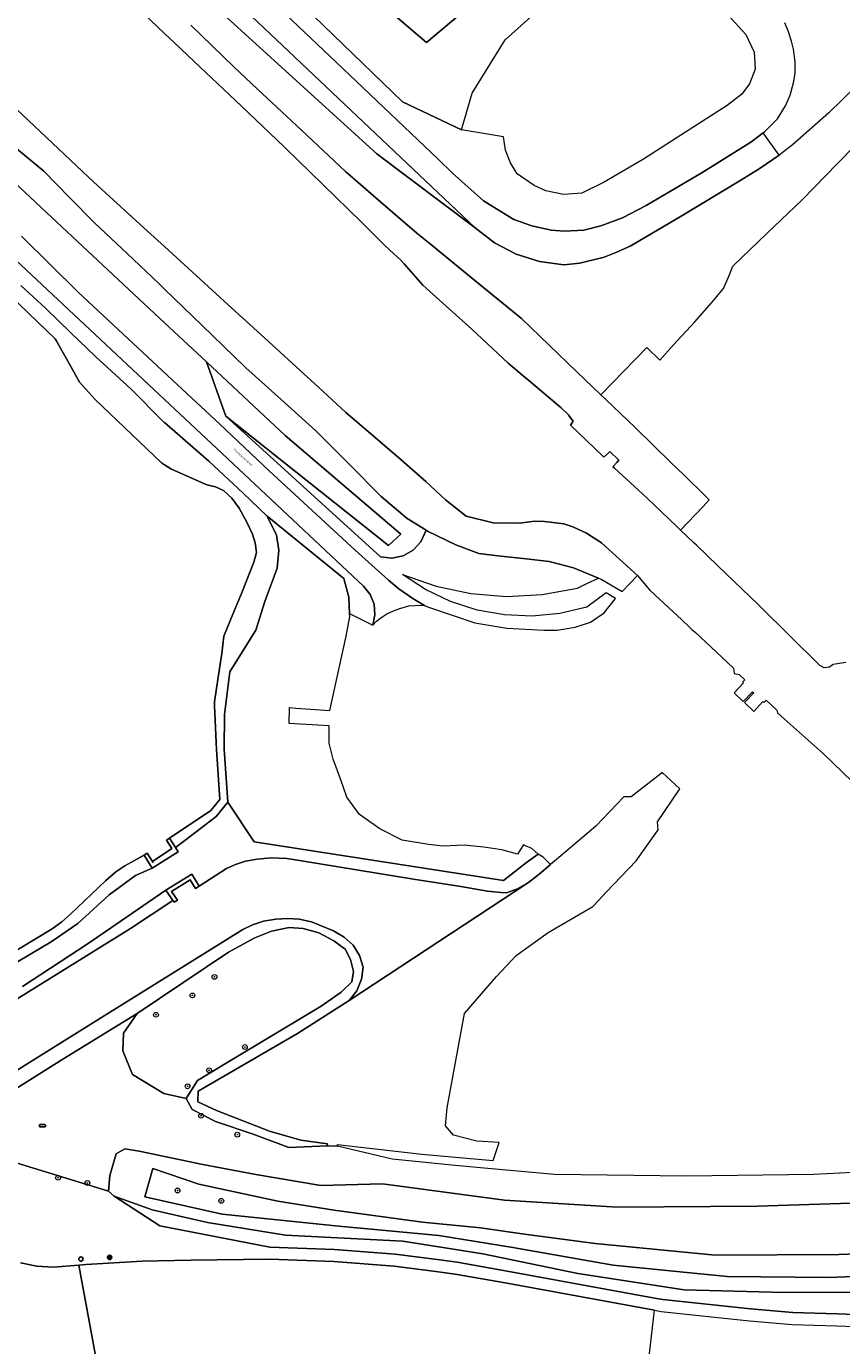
# Model space of a CAD drawing. Header units: metres. Extents: x 73718 to 76933, y 443658 to 446696.
# Tile 145 of 161: x 76420 to 76556, y 445239 to 445458. Entities that reach past the tile are written whole.
import ezdxf
from ezdxf.enums import TextEntityAlignment as Align

# ---------------------------------------------------------------- set-up
doc = ezdxf.new("R2010")
doc.units = ezdxf.units.M
for name, color, linetype, lineweight in [('B-WE-GK-BESCHOEIING-G', 130, 'GK-BESCHOEIING-SO', 18), ('B-WE-GR-BEPLANTING_CULTUUR_BOSPLANTSOEN-GV', 90, 'Continuous', 18), ('B-WE-GR-BOOM-S', 90, 'Continuous', 25), ('B-WE-GW-TALUD_KRUIN-G', 90, 'Continuous', 18), ('B-WE-IE-MEUBILAIR-S', 7, 'Continuous', 25), ('B-WE-KW-KUNSTWERK_STUW-G', 170, 'Continuous', 18), ('B-WE-OG-TERREIN_OEVER-GV', 7, 'Continuous', 18), ('B-WE-OG-TOPOGRAFIE-T18', 10, 'Continuous', 18), ('B-WE-OG-WATER_SLOOT-GV', 120, 'Continuous', 18), ('B-WE-OG-WEG-GV', 7, 'Continuous', 18), ('B-WE-VH-GESLOTENVERHARDING_ASFALT-GV', 10, 'Continuous', 18), ('B-WE-VH-GESLOTENVERHARDING_BETON-GV', 10, 'Continuous', 18)]:
    doc.layers.add(name, color=color, linetype=linetype, lineweight=lineweight)
doc.styles.add('NLCS-ISO', font='NLCS-ISO.ttf')
doc.styles.add('NLCS-ISO-M200-T18', font='NLCS-ISO.ttf', dxfattribs={"height": 0.36})
doc.linetypes.add('GK-BESCHOEIING-SO', pattern='A,18,-3,[1,NLCS.SHX,S=0.6,R=0,X=0,Y=0],-3', length=24)

# ---------------------------------------------------------------- blocks, each defined once
blk = doc.blocks.new('SIE-MEUBILAIR_KAST-SO')
at = {"flags": 128}
blk.add_lwpolyline([(-2, -1), (2, -1, 0.414214), (2.5, -0.5), (2.5, 0.5, 0.414214), (2, 1), (-2, 1, 0.414214), (-2.5, 0.5), (-2.5, -0.5, 0.414214)], format="xyb", close=True, dxfattribs=at)
blk = doc.blocks.new('SIE-MEUBILAIR_PAAL_VRI-SO')
blk.add_circle((0, 0), 1.8)
at = {"style": 'NLCS-ISO'}
blk.add_text('vri', height=1.8, dxfattribs=at).set_placement((0, 0), align=Align.MIDDLE_CENTER)
blk = doc.blocks.new('SIE-MEUBILAIR_PAAL_LICHTMAST-SO')
for points in [[(-0.6, 0), (-1, 0)], [(-0.7, 0.7), (-0.4, 0.4)], [(0, 1), (0, 0.6)], [(0.4, 0.4), (0.7, 0.7)], [(1, 0), (0.6, 0)], [(-0.7, -0.7), (-0.4, -0.4)], [(0, -0.6), (0, -1)], [(0.4, -0.4), (0.7, -0.7)]]:
    blk.add_lwpolyline(points)
blk.add_circle((0, 0), 0.5)
blk = doc.blocks.new('SIE-MEUBILAIR_PAAL_PORTAAL-SO')
blk.add_circle((0, 0), 1.8)
at = {"style": 'NLCS-ISO'}
blk.add_text('pt', height=1.8, dxfattribs=at).set_placement((0, 0), align=Align.MIDDLE_CENTER)
blk = doc.blocks.new('SIE-MEUBILAIR_PAAL_HECTOMETER-SO')
blk.add_circle((0, 0), 1.8)
at = {"style": 'NLCS-ISO'}
blk.add_text('hm', height=1.8, dxfattribs=at).set_placement((0, 0), align=Align.MIDDLE_CENTER)
blk = doc.blocks.new('SGR-BOOM_GBKN-SO')
at = {"linetype": 'ByBlock', "lineweight": 18}
h = blk.add_hatch(color=0, dxfattribs=at)
h.dxf.hatch_style = 1
edge = h.paths.add_edge_path()
edge.add_arc((0, 0), 0.25, 0, 360)
at = {"color": 0, "linetype": 'ByBlock', "lineweight": 18}
for radius in [2, 0.25]:
    blk.add_circle((0, 0), radius, dxfattribs=at)
at = {"color": 0, "linetype": 'ByBlock', "lineweight": 18, "style": 'NLCS-ISO'}
blk.add_attdef('SOORT', (2.5, 0), '', height=1.5, dxfattribs=at)

msp = doc.modelspace()

# ---------------------------------------------------------------- linework, layer by layer
at = {"layer": 'B-WE-GK-BESCHOEIING-G', "flags": 128}
for points in [[(76360.549, 445321.781), (76360.93, 445322.196), (76359.543, 445323.904), (76358.731, 445324.894), (76358.181, 445326.06), (76358.113, 445327.389), (76358.397, 445328.616), (76359.276, 445329.97), (76360.413, 445330.685), (76361.019, 445330.995), (76362.972, 445331.07), (76364.963, 445330.349), (76369.02, 445327.656), (76376.021, 445322.704), (76383.056, 445317.446), (76391.09, 445310.921), (76400.99, 445301.988), (76406.964, 445296.121), (76408.465, 445294.695), (76409.774, 445293.827), (76410.775, 445293.558), (76412.287, 445293.214), (76413.711, 445293.693), (76415.284, 445294.413), (76430.681, 445303.961), (76437.568, 445308.247), (76444.598, 445312.866)], [(76414.106, 445301.901), (76424.501, 445308.149), (76426.142, 445309.33), (76427.584, 445310.602), (76433.411, 445316.166), (76435.129, 445317.635), (76436.609, 445318.656), (76440.342, 445320.723), (76441.314, 445319.161)], [(76448.991, 445315.237), (76453.519, 445318.175), (76455.018, 445318.854), (76456.678, 445319.407), (76458.629, 445319.77), (76460.953, 445319.954), (76463.545, 445319.836), (76466.009, 445319.458), (76484.652, 445316.45), (76492.499, 445315.184), (76496.962, 445314.455), (76499.138, 445314.186), (76500.078, 445314.139), (76501.913, 445314.803), (76503.774, 445315.876), (76505.549, 445317.23)], [(76470.303, 445272.446), (76465.901, 445273.032), (76460.684, 445274.499), (76451.872, 445277.937), (76448.764, 445279.426), (76448.824, 445281.194), (76465.353, 445290.78), (76473.922, 445296.251), (76475.229, 445297.84), (76475.972, 445299.81), (76476.24, 445301.801), (76475.642, 445303.734), (76474.593, 445305.476), (76473.091, 445306.803), (76471.336, 445307.833), (76467.679, 445309.308), (76465.621, 445309.801), (76463.71, 445309.905), (76461.723, 445309.783), (76459.682, 445309.425), (76457.838, 445308.841), (76456.237, 445308.069), (76433.148, 445293.722), (76413.476, 445281.474), (76411.844, 445281.124), (76410.039, 445280.855), (76407.616, 445281.822), (76404.953, 445284.111), (76396.512, 445292.498), (76389.584, 445298.969), (76380.82, 445306.578), (76372.947, 445312.809), (76369.615, 445315.256), (76367.478, 445316.502), (76365.878, 445317.115), (76365.345, 445316.719)]]:
    msp.add_lwpolyline(points, dxfattribs=at)
at = {"layer": 'B-WE-GR-BEPLANTING_CULTUUR_BOSPLANTSOEN-GV', "flags": 128}
for points in [[(76528.305, 445468.618), (76484.76, 445486.934), (76459.269, 445497.697), (76443.224, 445504.471), (76425.684, 445511.876), (76421.339, 445505.14), (76426.649, 445500), (76443.224, 445483.957), (76482.782, 445445.667), (76492.611, 445441.037), (76494.37, 445447.089), (76499.903, 445455.987), (76513.124, 445467.917), (76519.24, 445469.501)], [(76476.82, 445483.856), (76456.577, 445493.559), (76453.449, 445486.843), (76470.711, 445469.282), (76486.794, 445455.515), (76505.616, 445471.37)], [(76476.82, 445483.856), (76505.616, 445471.37), (76486.794, 445455.515), (76470.711, 445469.282), (76453.449, 445486.843), (76456.577, 445493.559)], [(76453.435, 445393.38), (76480.475, 445371.903), (76482.528, 445373.794), (76463.262, 445390.173), (76450.168, 445402.415)]]:
    msp.add_lwpolyline(points, close=True, dxfattribs=at)
msp.add_lwpolyline([(76365.71, 445481.599), (76423.576, 445427.277), (76443.224, 445408.908), (76450.168, 445402.415), (76463.262, 445390.173), (76482.528, 445373.794), (76480.475, 445371.903), (76453.435, 445393.38), (76479.134, 445370.032), (76481.029, 445369.794), (76482.905, 445370.164), (76484.569, 445371.105), (76485.853, 445372.521), (76486.709, 445374.458), (76483.597, 445376.378), (76479.278, 445380.049), (76473.87, 445385.493), (76468.407, 445390.992), (76462.605, 445396.185), (76456.745, 445401.431), (76456.63, 445401.543), (76449.452, 445408.506), (76443.224, 445414.549), (76442.275, 445415.469), (76436.974, 445420.447), (76431.62, 445425.476), (76427.394, 445429.774), (76423.125, 445434.115), (76418.29, 445438.126)], dxfattribs=at)
at = {"layer": 'B-WE-GW-TALUD_KRUIN-G', "flags": 128}
msp.add_lwpolyline([(76594.543, 445256.266), (76594.41, 445251.835), (76589.627, 445251.358), (76582.112, 445251.281), (76553.64, 445250.187), (76536.833, 445250.338), (76517.82, 445252.256), (76501.155, 445255.175), (76488.856, 445257.197), (76471.676, 445258.791), (76452.786, 445260.745), (76439.914, 445263.605), (76441.261, 445268.318), (76448.9, 445265.736), (76462.042, 445262.898), (76471.45, 445261.37), (76486.141, 445259.415), (76495.751, 445258.465), (76503.068, 445257.417), (76514.826, 445255.823), (76534.83, 445253.925), (76555.404, 445254.028), (76568.049, 445254.477), (76586.481, 445255.711)], close=True, dxfattribs=at)
at = {"layer": 'B-WE-KW-KUNSTWERK_STUW-G', "flags": 128}
msp.add_lwpolyline([(76441.2, 445319.344), (76444.421, 445321.498)], dxfattribs=at)
at = {"layer": 'B-WE-OG-TERREIN_OEVER-GV', "flags": 128}
for points in [[(76437.571, 445462.423), (76443.224, 445457.04), (76444.813, 445455.527), (76447.087, 445453.361), (76456.001, 445444.928), (76463.142, 445438.172), (76463.225, 445438.092), (76475.992, 445425.681), (76476.048, 445425.626), (76479.327, 445422.321), (76479.936, 445421.707), (76481.306, 445420.436), (76482.535, 445419.326), (76483.071, 445418.718), (76486.196, 445415.178), (76490.6, 445411.222), (76494.332, 445407.871), (76500.358, 445402.222), (76502.887, 445400.102), (76504.155, 445399.039), (76509.184, 445394.779), (76510.401, 445393.608), (76510.588, 445393.352), (76511.166, 445392.559), (76510.771, 445391.896), (76516.088, 445386.809), (76516.296, 445386.593), (76516.93, 445387.198), (76517.278, 445387.53), (76518.811, 445386.064), (76518.471, 445385.703), (76517.813, 445385.007), (76518.031, 445384.801), (76522.726, 445380.47), (76524.621, 445378.723), (76528.43, 445375.074), (76529.061, 445374.469), (76532.745, 445378.331), (76533.835, 445379.473), (76533.124, 445380.167), (76529.63, 445383.578), (76527.506, 445385.652), (76521.489, 445391.526), (76516.629, 445396.178), (76515.809, 445396.963), (76511.818, 445400.783), (76507.187, 445405.233), (76502.603, 445409.638), (76494.852, 445415.957), (76487.102, 445422.276), (76485.193, 445423.832), (76479.212, 445428.993), (76473.291, 445434.103), (76465.997, 445440.944), (76458.703, 445447.784), (76454.765, 445451.477), (76447.574, 445458.426)], [(76418.29, 445438.126), (76423.125, 445434.115), (76427.394, 445429.774), (76431.62, 445425.476), (76436.974, 445420.447), (76442.275, 445415.469), (76443.224, 445414.549), (76449.452, 445408.506), (76456.63, 445401.543), (76456.745, 445401.431), (76462.605, 445396.185), (76468.407, 445390.992), (76473.87, 445385.493), (76479.278, 445380.049), (76483.597, 445376.378), (76486.709, 445374.458), (76486.981, 445374.29), (76491.661, 445371.987), (76495.476, 445370.547), (76498.644, 445370.187), (76503.395, 445369.683), (76507.211, 445369.251), (76511.242, 445368.171), (76515.389, 445366.486), (76515.85, 445366.299), (76519.314, 445364.236), (76521.888, 445366.938), (76515.89, 445372.352), (76513.404, 445373.934), (76511.122, 445375.023), (76509.64, 445375.516), (76506.443, 445375.865), (76504.797, 445375.929), (76502.271, 445375.599), (76497.879, 445375.672), (76493.38, 445376.787), (76489.977, 445379.508), (76486.662, 445382.521), (76482.594, 445386.137), (76477.867, 445390.174), (76473.386, 445394.001), (76468.84, 445398.237), (76466.456, 445400.41), (76460.526, 445405.816), (76453.139, 445412.55), (76443.224, 445421.589), (76440.379, 445424.182), (76432.1, 445431.729), (76430.582, 445433.159), (76421.589, 445441.629), (76412.572, 445450.12)], [(76417.61, 445413.389), (76425.042, 445406.283), (76425.206, 445405.99), (76428.109, 445400.797), (76429.095, 445399.032), (76431.657, 445396.169), (76442.713, 445385.64), (76443.224, 445385.325), (76444.365, 445384.62), (76450.263, 445382.008), (76451.695, 445381.631), (76453.05, 445381.028), (76454.406, 445379.747), (76455.602, 445378.111), (76456.919, 445375.786), (76457.849, 445373.771), (76458.314, 445372.337), (76458.508, 445370.749), (76458.043, 445369.121), (76456.144, 445364.2), (76454.205, 445359.537), (76453.083, 445356.838), (76452.771, 445353.97), (76452.496, 445352.185), (76451.63, 445346.703), (76451.504, 445345.901), (76451.53, 445345.27), (76451.834, 445337.964), (76452.394, 445329.662), (76450.906, 445327.841), (76444.028, 445323.248), (76445.015, 445321.707), (76446.608, 445322.845), (76451.791, 445326.867), (76453.727, 445329.237), (76453.133, 445338.052), (76453.188, 445343.825), (76454.096, 445350.899), (76458.387, 445357.798), (76459.915, 445362.573), (76461.93, 445368.141), (76462.219, 445371.117), (76461.835, 445373.612), (76460.299, 445376.78), (76456.267, 445380.62), (76450.604, 445385.899), (76443.224, 445392.333), (76443.117, 445392.426), (76437.646, 445397.897), (76431.79, 445403.273), (76427.594, 445407.325), (76423.439, 445411.336), (76419.291, 445415.147)], [(76439.818, 445320.433), (76436.609, 445318.656), (76435.129, 445317.635), (76433.411, 445316.166), (76427.584, 445310.602), (76426.142, 445309.33), (76424.501, 445308.149), (76414.106, 445301.901)], [(76416.969, 445301.634), (76424.369, 445306.02), (76428.806, 445309.047), (76434.028, 445313.821), (76438.369, 445317.053), (76441.168, 445318.256), (76439.818, 445320.433)], [(76415.284, 445294.413), (76430.681, 445303.961), (76437.568, 445308.247), (76444.598, 445312.866), (76443.418, 445314.594), (76430.509, 445305.747), (76419.598, 445298.576)], [(76416.7, 445280.473), (76426.323, 445286.519), (76438.64, 445294.109), (76453.882, 445304.307), (76458.252, 445306.695), (76460.997, 445307.785), (76463.948, 445308.38), (76466.286, 445308.223), (76468.856, 445307.509), (76471.361, 445306.172), (76473.253, 445304.781), (76474.168, 445303.056), (76474.668, 445301.071), (76474.345, 445299.34), (76472.592, 445297.632), (76469.273, 445295.303), (76453.456, 445285.83), (76448.687, 445282.954), (76446.815, 445279.969), (76447.832, 445278.102), (76451.67, 445276.155), (76457.972, 445274.021), (76463.866, 445271.826), (76470.278, 445272.093), (76470.303, 445272.446), (76465.901, 445273.032), (76460.684, 445274.499), (76451.872, 445277.937), (76448.764, 445279.426), (76448.824, 445281.194), (76465.353, 445290.78), (76473.922, 445296.251), (76475.229, 445297.84), (76475.972, 445299.81), (76476.24, 445301.801), (76475.642, 445303.734), (76474.593, 445305.476), (76473.091, 445306.803), (76471.336, 445307.833), (76467.679, 445309.308), (76465.621, 445309.801), (76463.71, 445309.905), (76461.723, 445309.783), (76459.682, 445309.425), (76457.838, 445308.841), (76456.237, 445308.069), (76433.148, 445293.722), (76413.476, 445281.474)]]:
    msp.add_lwpolyline(points, dxfattribs=at)
at = {"layer": 'B-WE-OG-WATER_SLOOT-GV', "flags": 128}
for points in [[(76556.524, 445352.46), (76554.438, 445352.092), (76553.824, 445351.683), (76552.924, 445351.56), (76552.229, 445351.928), (76542.303, 445361.769), (76541.95, 445362.119), (76535.273, 445368.516), (76531.685, 445371.955), (76531.253, 445372.368), (76529.061, 445374.469), (76528.43, 445375.074), (76524.621, 445378.723), (76522.726, 445380.47), (76518.031, 445384.801), (76517.813, 445385.007), (76518.471, 445385.703), (76518.811, 445386.064), (76517.278, 445387.53), (76516.93, 445387.198), (76516.296, 445386.593), (76516.088, 445386.809), (76510.771, 445391.896), (76511.166, 445392.559), (76510.588, 445393.352), (76510.401, 445393.608), (76509.184, 445394.779), (76504.155, 445399.039), (76502.887, 445400.102), (76500.358, 445402.222), (76494.332, 445407.871), (76490.6, 445411.222), (76486.196, 445415.178), (76483.071, 445418.718), (76482.535, 445419.326), (76481.306, 445420.436), (76479.936, 445421.707), (76479.327, 445422.321), (76476.048, 445425.626), (76475.992, 445425.681), (76463.225, 445438.092), (76463.142, 445438.172), (76456.001, 445444.928), (76447.087, 445453.361), (76444.813, 445455.527), (76443.224, 445457.04), (76437.571, 445462.423)], [(76412.572, 445450.12), (76421.589, 445441.629), (76430.582, 445433.159), (76432.1, 445431.729), (76440.379, 445424.182), (76443.224, 445421.589), (76453.139, 445412.55), (76460.526, 445405.816), (76466.456, 445400.41), (76468.84, 445398.237), (76473.386, 445394.001), (76477.867, 445390.174), (76482.594, 445386.137), (76486.662, 445382.521), (76489.977, 445379.508), (76493.38, 445376.787), (76497.879, 445375.672), (76502.271, 445375.599), (76504.797, 445375.929), (76506.443, 445375.865), (76509.64, 445375.516), (76511.122, 445375.023), (76513.404, 445373.934), (76515.89, 445372.352), (76521.888, 445366.938), (76523.863, 445364.558), (76524.801, 445363.681), (76529.245, 445359.527), (76530.538, 445358.318), (76530.927, 445357.946), (76531.497, 445357.517), (76534.981, 445354.221), (76537.853, 445351.503), (76537.992, 445350.604), (76538.805, 445350.477), (76539.741, 445349.588), (76539.364, 445349.185), (76539.497, 445349.051), (76537.989, 445347.43), (76539.491, 445345.96), (76541.033, 445347.592), (76541.234, 445347.401), (76539.712, 445345.787), (76541.243, 445344.322), (76542.757, 445345.956), (76542.913, 445345.8), (76543.298, 445346.209), (76545.067, 445344.528), (76545.198, 445344.083), (76546.298, 445343.097), (76552.769, 445337.297), (76564.169, 445326.323)], [(76414.106, 445301.901), (76424.501, 445308.149), (76426.142, 445309.33), (76427.584, 445310.602), (76433.411, 445316.166), (76435.129, 445317.635), (76436.609, 445318.656), (76439.818, 445320.433), (76440.342, 445320.723), (76441.2, 445319.344), (76444.421, 445321.498), (76443.532, 445322.916), (76444.028, 445323.248), (76450.906, 445327.841), (76452.394, 445329.662), (76451.834, 445337.964), (76451.53, 445345.27), (76451.504, 445345.901), (76451.63, 445346.703), (76452.496, 445352.185), (76452.771, 445353.97), (76453.083, 445356.838), (76454.205, 445359.537), (76456.144, 445364.2), (76458.043, 445369.121), (76458.508, 445370.749), (76458.314, 445372.337), (76457.849, 445373.771), (76456.919, 445375.786), (76455.602, 445378.111), (76454.406, 445379.747), (76453.05, 445381.028), (76451.695, 445381.631), (76450.263, 445382.008), (76444.365, 445384.62), (76443.224, 445385.325), (76442.713, 445385.64), (76431.657, 445396.169), (76429.095, 445399.032), (76428.109, 445400.797), (76425.206, 445405.99), (76425.042, 445406.283), (76417.61, 445413.389)], [(76413.476, 445281.474), (76433.148, 445293.722), (76456.237, 445308.069), (76457.838, 445308.841), (76459.682, 445309.425), (76461.723, 445309.783), (76463.71, 445309.905), (76465.621, 445309.801), (76467.679, 445309.308), (76471.336, 445307.833), (76473.091, 445306.803), (76474.593, 445305.476), (76475.642, 445303.734), (76476.24, 445301.801), (76475.972, 445299.81), (76475.229, 445297.84), (76473.922, 445296.251), (76503.774, 445315.876), (76501.913, 445314.803), (76500.078, 445314.139), (76499.138, 445314.186), (76496.962, 445314.455), (76492.499, 445315.184), (76484.652, 445316.45), (76466.009, 445319.458), (76463.545, 445319.836), (76460.953, 445319.954), (76458.629, 445319.77), (76456.678, 445319.407), (76455.018, 445318.854), (76453.519, 445318.175), (76448.991, 445315.237), (76448.364, 445314.851), (76447.475, 445316.297), (76444.378, 445314.393), (76445.395, 445312.955), (76444.798, 445312.574), (76444.598, 445312.866), (76437.568, 445308.247), (76430.681, 445303.961), (76415.284, 445294.413)]]:
    msp.add_lwpolyline(points, dxfattribs=at)
msp.add_lwpolyline([(76528.953, 445331.364), (76528.89, 445331.473), (76526.075, 445334.097), (76525.938, 445334.167), (76525.826, 445334.002), (76520.822, 445330.1), (76519.626, 445330.138), (76514.978, 445325.263), (76509.775, 445320.86), (76507.443, 445318.887), (76507.356, 445318.813), (76505.549, 445317.23), (76503.774, 445315.876), (76473.922, 445296.251), (76465.353, 445290.78), (76448.824, 445281.194), (76448.764, 445279.426), (76451.872, 445277.937), (76460.684, 445274.499), (76465.901, 445273.032), (76470.303, 445272.446), (76470.278, 445272.093), (76471.988, 445272.03), (76472.007, 445272.322), (76486.003, 445270.72), (76497.887, 445269.646), (76498.859, 445272.619), (76495.17, 445272.873), (76491.289, 445273.845), (76489.973, 445275.429), (76490.219, 445278.395), (76493.113, 445294.093), (76498.43, 445300.224), (76501.715, 445303.741), (76507.018, 445307.569), (76514.46, 445311.87), (76514.705, 445312.128), (76516.761, 445314.294), (76521.681, 445319.476), (76525.196, 445324.471), (76525.324, 445324.631), (76525.221, 445325.969), (76528.822, 445331.269)], close=True, dxfattribs=at)
at = {"layer": 'B-WE-OG-WEG-GV', "flags": 128}
for points in [[(76536.96, 445460.058), (76539.904, 445456.858), (76541.311, 445453.915), (76541.439, 445451.099), (76540.543, 445448.667), (76539.228, 445446.927), (76536.832, 445445.084), (76529.892, 445440.627), (76522.882, 445436.125), (76516.354, 445432.285), (76512.643, 445430.493), (76509.571, 445430.237), (76506.616, 445430.873), (76504.708, 445431.773), (76501.892, 445433.693), (76500.784, 445435.553), (76499.92, 445437.64), (76499.588, 445439.836), (76492.611, 445441.037), (76482.782, 445445.667), (76443.224, 445483.957)], [(76419.417, 445423.352), (76428.912, 445413.942), (76445.342, 445398.65), (76452.404, 445392.056), (76460.61, 445384.291), (76474.91, 445371.109), (76480.454, 445366.138), (76482.203, 445364.717), (76484.538, 445363.08), (76486.451, 445361.931), (76487.141, 445361.675), (76491.235, 445360.281), (76494.821, 445359.059), (76500.134, 445358.162), (76506.321, 445357.798), (76508.504, 445357.798), (76511.512, 445358.308), (76514.06, 445359.181), (76516.34, 445360.708), (76518.245, 445363.113), (76516.654, 445364.027), (76513.467, 445361.661), (76508.968, 445360.613), (76504.369, 445360.18), (76499.753, 445360.368), (76495.205, 445361.174), (76490.807, 445362.584), (76486.637, 445364.572), (76482.773, 445367.103), (76488.379, 445365.135), (76494.192, 445363.906), (76500.115, 445363.438), (76506.05, 445363.737), (76511.892, 445364.798), (76512.566, 445365.124), (76513.467, 445365.559), (76515.389, 445366.486), (76511.242, 445368.171), (76507.211, 445369.251), (76503.395, 445369.683), (76498.644, 445370.187), (76495.476, 445370.547), (76491.661, 445371.987), (76486.981, 445374.29), (76486.709, 445374.458), (76485.853, 445372.521), (76484.569, 445371.105), (76482.905, 445370.164), (76481.029, 445369.794), (76479.134, 445370.032), (76453.435, 445393.38), (76450.168, 445402.415), (76443.224, 445408.908), (76423.576, 445427.277), (76365.71, 445481.599)], [(76443.224, 445469.177), (76478.516, 445437.044), (76494.91, 445424.71), (76443.224, 445473.68)], [(76582.942, 445472.398), (76553.707, 445443.822), (76547.62, 445438.46), (76545.448, 445436.78), (76542.301, 445434.621), (76539.052, 445432.62), (76528.888, 445426.491), (76520.66, 445421.682), (76518.307, 445420.597), (76516.319, 445419.847), (76512.289, 445418.855), (76509.626, 445418.595), (76505.592, 445419.103), (76501.714, 445420.321), (76498.115, 445422.21), (76494.91, 445424.71), (76478.516, 445437.044), (76443.224, 445469.177)], [(76457.108, 445466.193), (76471.757, 445452.267), (76488.745, 445436.137), (76491.14, 445433.804), (76496.256, 445429.201), (76501.304, 445426.131), (76504.286, 445425.026), (76507.547, 445424.351), (76509.747, 445424.171), (76512.941, 445424.315), (76515.779, 445425.04), (76519.407, 445426.364), (76523.35, 445428.413), (76532.77, 445433.991), (76540.721, 445438.978), (76542.781, 445440.535), (76542.995, 445440.698), (76545.173, 445442.82), (76546.534, 445445.026), (76547.282, 445446.755), (76547.832, 445448.846), (76548.091, 445450.394), (76548.091, 445452.303), (76547.818, 445454.406), (76547.507, 445455.77), (76547, 445457.308), (76546.396, 445458.828)], [(76447.574, 445458.426), (76454.765, 445451.477), (76458.703, 445447.784), (76465.997, 445440.944), (76473.291, 445434.103), (76479.212, 445428.993), (76485.193, 445423.832), (76487.102, 445422.276), (76494.852, 445415.957), (76502.603, 445409.638), (76507.187, 445405.233), (76511.818, 445400.783), (76515.809, 445396.963), (76523.422, 445404.814), (76525.602, 445402.709), (76527.883, 445405.261), (76531.447, 445409.073), (76534.264, 445412.305), (76536.17, 445414.626), (76537.165, 445416.781), (76537.745, 445418.355), (76543.476, 445423.839), (76549.265, 445429.378), (76555.161, 445435.397), (76561.116, 445441.477)], [(76419.291, 445415.147), (76423.439, 445411.336), (76427.594, 445407.325), (76431.79, 445403.273), (76437.646, 445397.897), (76443.117, 445392.426), (76443.224, 445392.333), (76450.604, 445385.899), (76456.267, 445380.62), (76460.299, 445376.78), (76473.02, 445366.421), (76473.89, 445363.31), (76474.008, 445360.573), (76477.85, 445358.666), (76478.217, 445360.381), (76478.071, 445362.13), (76477.426, 445363.761), (76476.332, 445365.139), (76451.899, 445388.048), (76443.224, 445396.18), (76416.654, 445421.086)], [(76419.598, 445298.576), (76430.509, 445305.747), (76443.418, 445314.594), (76447.749, 445317.257), (76448.991, 445315.237), (76453.519, 445318.175), (76455.018, 445318.854), (76456.678, 445319.407), (76458.629, 445319.77), (76460.953, 445319.954), (76463.545, 445319.836), (76466.009, 445319.458), (76484.652, 445316.45), (76492.499, 445315.184), (76496.962, 445314.455), (76499.138, 445314.186), (76500.078, 445314.139), (76501.913, 445314.803), (76503.774, 445315.876), (76505.549, 445317.23), (76507.356, 445318.813), (76507.443, 445318.887), (76506.177, 445320.065), (76505.387, 445320.591), (76503.443, 445319.187), (76499.577, 445316.205), (76458.139, 445322.642), (76453.727, 445329.237), (76451.791, 445326.867), (76446.608, 445322.845), (76445.015, 445321.707), (76445.503, 445320.945), (76441.168, 445318.256), (76438.369, 445317.053), (76434.028, 445313.821), (76428.806, 445309.047), (76424.369, 445306.02), (76416.969, 445301.634)], [(76572.833, 445268.455), (76551.249, 445267.309), (76530.039, 445267.07), (76508.111, 445267.319), (76497.589, 445268.257), (76491.541, 445268.797), (76481.06, 445269.869), (76471.988, 445272.03), (76470.278, 445272.093), (76463.866, 445271.826), (76457.972, 445274.021), (76451.67, 445276.155), (76447.832, 445278.102), (76446.815, 445279.969), (76443.094, 445280.778), (76437.867, 445283.972), (76436.27, 445287.892), (76436.415, 445290.796), (76438.64, 445294.109), (76426.323, 445286.519), (76416.7, 445280.473)], [(76561.128, 445243.925), (76555.118, 445244.158), (76547.712, 445244.389), (76540.686, 445244.968), (76526.104, 445246.541), (76525.078, 445246.728), (76500.222, 445251.253), (76491.876, 445252.738), (76488.578, 445253.167), (76481.596, 445254.075), (76471.47, 445254.848), (76460.738, 445255.226), (76442.429, 445258.801), (76434.823, 445263.707), (76433.875, 445264.527), (76398.258, 445275.491)], [(76398.258, 445275.491), (76433.875, 445264.527), (76434.11, 445267.143), (76435.189, 445270.748), (76436.626, 445271.587), (76438.98, 445271.219), (76449.606, 445268.958), (76458.385, 445267.342), (76469.22, 445265.472), (76479.458, 445265.768), (76499.744, 445263.073), (76518.509, 445261.862), (76541.8, 445262.043), (76562.592, 445262.726)], [(76562.592, 445262.726), (76541.8, 445262.043), (76518.509, 445261.862), (76499.744, 445263.073), (76479.458, 445265.768), (76469.22, 445265.472), (76458.385, 445267.342), (76449.606, 445268.958), (76438.98, 445271.219), (76436.626, 445271.587), (76435.189, 445270.748), (76434.11, 445267.143), (76433.875, 445264.527), (76434.823, 445263.707), (76441.167, 445261.461), (76450.354, 445259.315), (76463.353, 445257.235), (76482.876, 445256.251), (76496.161, 445254.109), (76511.978, 445250.838), (76529.67, 445248.155), (76546.215, 445247.704), (76564.094, 445247.748)], [(76564.094, 445247.748), (76546.215, 445247.704), (76529.67, 445248.155), (76511.978, 445250.838), (76496.161, 445254.109), (76482.876, 445256.251), (76463.353, 445257.235), (76450.354, 445259.315), (76441.167, 445261.461), (76434.823, 445263.707), (76442.429, 445258.801), (76460.738, 445255.226), (76471.47, 445254.848), (76481.596, 445254.075), (76488.578, 445253.167), (76491.876, 445252.738), (76500.222, 445251.253), (76525.078, 445246.728), (76526.104, 445246.541), (76540.686, 445244.968), (76547.712, 445244.389), (76555.118, 445244.158), (76561.128, 445243.925)], [(76419.282, 445252.608), (76421.961, 445252.079), (76424.687, 445251.929), (76428.949, 445252.249), (76430.123, 445252.337), (76439.509, 445252.902), (76447.594, 445253.062), (76460.715, 445253.226), (76471.359, 445252.851), (76481.391, 445252.085), (76488.32, 445251.184), (76491.572, 445250.761), (76499.868, 445249.285), (76524.72, 445244.76), (76525.817, 445244.56), (76540.497, 445242.977), (76547.599, 445242.392), (76555.048, 445242.159), (76560.989, 445241.929)]]:
    msp.add_lwpolyline(points, dxfattribs=at)
for points in [[(76453.727, 445329.237), (76458.139, 445322.642), (76499.577, 445316.205), (76503.443, 445319.187), (76505.387, 445320.591), (76504.289, 445321.513), (76503.247, 445321.956), (76502.907, 445322.124), (76501.924, 445320.558), (76499.302, 445321.285), (76496.303, 445321.772), (76493.06, 445322.096), (76489.575, 445321.934), (76487.143, 445322.177), (76482.765, 445322.907), (76479.036, 445324.771), (76475.631, 445327.203), (76473.523, 445330.041), (76472.551, 445332.959), (76471.254, 445336.364), (76470.605, 445339.039), (76470.605, 445341.942), (76463.919, 445342.298), (76464.027, 445344.949), (76465.064, 445344.873), (76470.689, 445344.462), (76473.419, 445356.851), (76474.029, 445360.082), (76474.008, 445360.573), (76473.89, 445363.31), (76473.02, 445366.421), (76460.299, 445376.78), (76461.835, 445373.612), (76462.219, 445371.117), (76461.93, 445368.141), (76459.915, 445362.573), (76458.387, 445357.798), (76454.096, 445350.899), (76453.188, 445343.825), (76453.133, 445338.052)], [(76469.273, 445295.303), (76472.592, 445297.632), (76474.345, 445299.34), (76474.668, 445301.071), (76474.168, 445303.056), (76473.253, 445304.781), (76471.361, 445306.172), (76468.856, 445307.509), (76466.286, 445308.223), (76463.948, 445308.38), (76460.997, 445307.785), (76458.252, 445306.695), (76453.882, 445304.307), (76438.64, 445294.109), (76436.415, 445290.796), (76436.27, 445287.892), (76437.867, 445283.972), (76443.094, 445280.778), (76446.815, 445279.969), (76448.687, 445282.954), (76453.456, 445285.83)], [(76471.676, 445258.791), (76488.856, 445257.197), (76501.155, 445255.175), (76517.82, 445252.256), (76536.833, 445250.338), (76553.64, 445250.187), (76582.112, 445251.281), (76589.627, 445251.358), (76594.41, 445251.835), (76594.543, 445256.266), (76586.481, 445255.711), (76568.049, 445254.477), (76555.404, 445254.028), (76534.83, 445253.925), (76514.826, 445255.823), (76503.068, 445257.417), (76495.751, 445258.465), (76486.141, 445259.415), (76471.45, 445261.37), (76462.042, 445262.898), (76448.9, 445265.736), (76441.261, 445268.318), (76439.914, 445263.605), (76452.786, 445260.745)], [(76471.676, 445258.791), (76452.786, 445260.745), (76439.914, 445263.605), (76441.261, 445268.318), (76448.9, 445265.736), (76462.042, 445262.898), (76471.45, 445261.37), (76486.141, 445259.415), (76495.751, 445258.465), (76503.068, 445257.417), (76514.826, 445255.823), (76534.83, 445253.925), (76555.404, 445254.028), (76568.049, 445254.477), (76586.481, 445255.711), (76594.543, 445256.266), (76594.41, 445251.835), (76589.627, 445251.358), (76582.112, 445251.281), (76553.64, 445250.187), (76536.833, 445250.338), (76517.82, 445252.256), (76501.155, 445255.175), (76488.856, 445257.197)]]:
    msp.add_lwpolyline(points, close=True, dxfattribs=at)
at = {"layer": 'B-WE-VH-GESLOTENVERHARDING_ASFALT-GV', "flags": 128}
for points in [[(76443.224, 445473.68), (76494.91, 445424.71), (76498.115, 445422.21), (76501.714, 445420.321), (76505.592, 445419.103), (76509.626, 445418.595), (76512.289, 445418.855), (76516.319, 445419.847), (76518.307, 445420.597), (76520.66, 445421.682), (76528.888, 445426.491), (76539.052, 445432.62), (76542.301, 445434.621), (76545.448, 445436.78), (76542.781, 445440.535), (76540.721, 445438.978), (76532.77, 445433.991), (76523.35, 445428.413), (76519.407, 445426.364), (76515.779, 445425.04), (76512.941, 445424.315), (76509.747, 445424.171), (76507.547, 445424.351), (76504.286, 445425.026), (76501.304, 445426.131), (76496.256, 445429.201), (76491.14, 445433.804), (76488.745, 445436.137), (76471.757, 445452.267), (76457.108, 445466.193)], [(76416.654, 445421.086), (76443.224, 445396.18), (76451.899, 445388.048), (76476.332, 445365.139), (76477.426, 445363.761), (76478.071, 445362.13), (76478.217, 445360.381), (76477.85, 445358.666), (76478.491, 445359.336), (76479.187, 445359.9), (76480.215, 445360.513), (76481.277, 445361.044), (76482.338, 445361.442), (76483.83, 445361.873), (76485.82, 445361.989), (76486.451, 445361.931), (76484.538, 445363.08), (76482.203, 445364.717), (76480.454, 445366.138), (76474.91, 445371.109), (76460.61, 445384.291), (76452.404, 445392.056), (76445.342, 445398.65), (76428.912, 445413.942), (76419.417, 445423.352)], [(76523.076, 445230.33), (76524.72, 445244.76), (76499.868, 445249.285), (76491.572, 445250.761), (76488.32, 445251.184), (76481.391, 445252.085), (76471.359, 445252.851), (76460.715, 445253.226), (76447.594, 445253.062), (76439.509, 445252.902), (76430.123, 445252.337), (76428.949, 445252.249), (76434.139, 445224.293)], [(76428.949, 445252.249), (76424.687, 445251.929), (76421.961, 445252.079), (76419.282, 445252.608)], [(76434.139, 445224.293), (76428.949, 445252.249)]]:
    msp.add_lwpolyline(points, dxfattribs=at)
at = {"layer": 'B-WE-VH-GESLOTENVERHARDING_BETON-GV', "flags": 128}
for points in [[(76439.818, 445320.433), (76441.168, 445318.256), (76445.503, 445320.945), (76445.015, 445321.707), (76444.028, 445323.248), (76443.532, 445322.916), (76444.421, 445321.498), (76441.2, 445319.344), (76440.342, 445320.723)], [(76448.991, 445315.237), (76447.749, 445317.257), (76443.418, 445314.594), (76444.598, 445312.866), (76444.798, 445312.574), (76445.395, 445312.955), (76444.378, 445314.393), (76447.475, 445316.297), (76448.364, 445314.851)]]:
    msp.add_lwpolyline(points, close=True, dxfattribs=at)

# ---------------------------------------------------------------- block references
at = {"layer": 'B-WE-GR-BOOM-S', "xscale": 0.2, "yscale": 0.2, "zscale": 0.2}
for p in [(76451.525, 445300.174), (76447.855, 445297.091), (76441.784, 445293.878), (76456.585, 445288.51), (76450.628, 445284.652), (76447.05, 445281.987), (76449.293, 445277.086), (76455.311, 445273.94), (76425.502, 445266.774), (76430.391, 445265.901), (76445.382, 445264.663), (76452.652, 445262.947)]:
    msp.add_blockref('SGR-BOOM_GBKN-SO', p, dxfattribs=at)
at = {"layer": 'B-WE-IE-MEUBILAIR-S', "xscale": 0.2, "yscale": 0.2, "zscale": 0.2}
for name, p in [('SIE-MEUBILAIR_KAST-SO', (76422.889, 445275.42)), ('SIE-MEUBILAIR_PAAL_HECTOMETER-SO', (76429.301, 445253.264)), ('SIE-MEUBILAIR_PAAL_VRI-SO', (76434.073, 445253.527)), ('SIE-MEUBILAIR_PAAL_PORTAAL-SO', (76434.073, 445253.527)), ('SIE-MEUBILAIR_PAAL_LICHTMAST-SO', (76434.073, 445253.527))]:
    msp.add_blockref(name, p, dxfattribs=at)

# ---------------------------------------------------------------- texts
at = {"layer": 'B-WE-OG-TOPOGRAFIE-T18', "style": 'NLCS-ISO-M200-T18'}
msp.add_text('Mariënweerdpad', height=0.36, rotation=318.2, dxfattribs=at).set_placement((76456.236, 445386.554), align=Align.MIDDLE)

doc.saveas('drawing.dxf')
